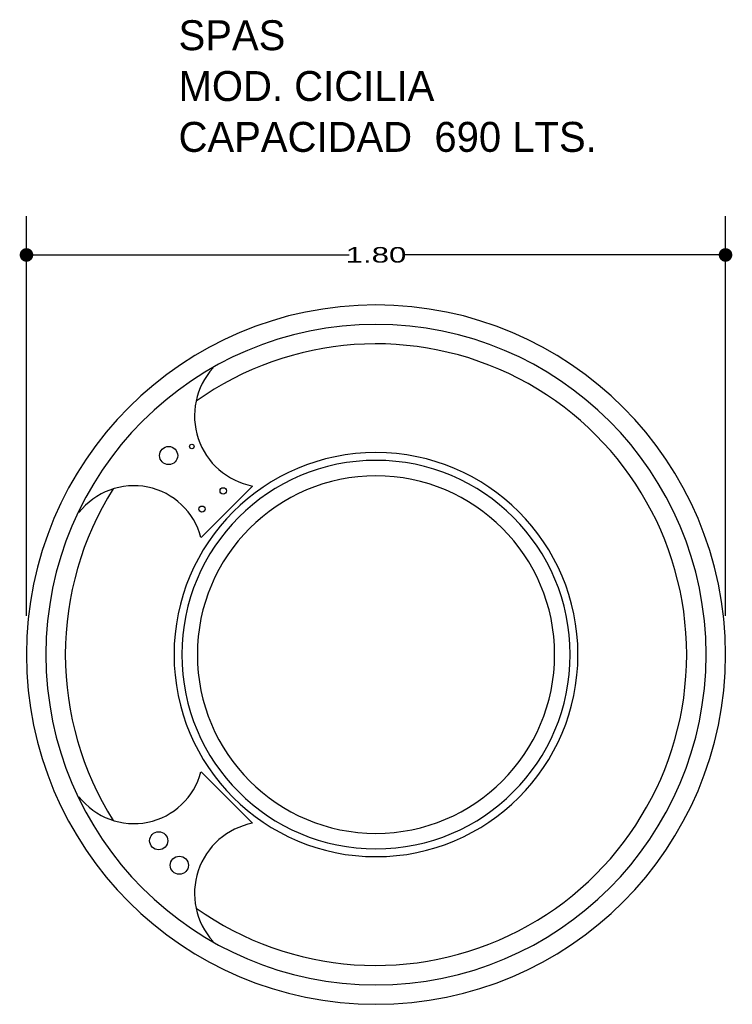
# Model space of a CAD drawing. Header units: millimetres. Extents: x 178.8 to 180.64, y 147.59 to 150.13.
import ezdxf

# ---------------------------------------------------------------- set-up
doc = ezdxf.new("R2010")
doc.units = ezdxf.units.MM
doc.layers.add('cotas', color=3, linetype='Continuous')
doc.layers.add('limies2', color=2, linetype='Continuous')
doc.styles.add('77', font='txt')
doc.styles.add('style1', font='ABALC.TTF', dxfattribs={"width": 1.5})
doc.dimstyles.new('cotas1', dxfattribs={"dimtxt": 0.04, "dimasz": 0.035, "dimexe": 0.1, "dimexo": 0.1, "dimgap": 0, "dimtad": 0, "dimtih": 1, "dimtoh": 1, "dimzin": 1, "dimdsep": 46, "dimtxsty": 'style1', "dimblk": 'DOT', "dimcen": 0.2, "dimadec": 0, "dimazin": 0, "dimtm": 1e-09, "dimtfac": 1, "dimtix": 1, "dimtmove": 0, "dimatfit": 3, "dimfxl": 0, "dimarcsym": 0})

# ---------------------------------------------------------------- blocks, each defined once
blk = doc.blocks.new('_Dot')
at = {"layer": 'limies2', "color": 0, "lineweight": -2}
blk.add_line((-0.5, 0), (-1, 0), dxfattribs=at)
at = {"layer": 'limies2', "color": 0, "const_width": 0.5}
blk.add_lwpolyline([(-0.25, 0, 1), (0.25, 0, 1)], format="xyb", close=True, dxfattribs=at)
blk = doc.blocks.new('*D1')
at = {"layer": 'cotas', "color": 0, "lineweight": -2}
for p, q in [((178.8224, 148.5942), (178.8224, 149.623)), ((180.6224, 148.5942), (180.6224, 149.623)), ((178.8574, 149.523), (179.6532, 149.523)), ((180.5874, 149.523), (179.7917, 149.523))]:
    blk.add_line(p, q, dxfattribs=at)
at = {"layer": 'Defpoints', "color": 0}
for p in [(178.8224, 149.523), (178.8224, 148.4942), (180.6224, 148.4942)]:
    blk.add_point(p, dxfattribs=at)
at = {"layer": 'cotas', "color": 0, "lineweight": -2, "xscale": 0.035, "yscale": 0.035, "zscale": 0.035, "rotation": 180}
blk.add_blockref('_Dot', (178.8224, 149.523), dxfattribs=at)
at = {"layer": 'cotas', "color": 0, "lineweight": -2, "xscale": 0.035, "yscale": 0.035, "zscale": 0.035}
blk.add_blockref('_Dot', (180.6224, 149.523), dxfattribs=at)
at = {"layer": 'cotas', "color": 0, "insert": (179.7224, 149.523), "char_height": 0.04, "attachment_point": 5, "style": 'style1'}
blk.add_mtext('1.80', dxfattribs=at)

msp = doc.modelspace()

# ---------------------------------------------------------------- linework, layer by layer
at = {"layer": 'limies2'}
for p, q in [((179.2718, 148.7956), (179.4045, 148.9282)), ((179.2718, 148.1927), (179.4045, 148.0601))]:
    msp.add_line(p, q, dxfattribs=at)
for centre, radius in [((179.1885, 149.0067), 0.0233), ((179.2483, 149.0301), 0.00582), ((179.329, 148.9157), 0.00823), ((179.2743, 148.8689), 0.00781), ((179.1628, 148.0152), 0.0233), ((179.216, 147.9521), 0.0233)]:
    msp.add_circle(centre, radius, dxfattribs=at)
for centre, radius, start, end in [((179.7224, 148.4942), 0.9, 0, 180), ((179.7224, 148.4942), 0.85, 0, 180), ((179.7224, 148.4942), 0.8, 0, 125.3843), ((179.4391, 149.1088), 0.1839, 137.7533, 259.1486), ((179.7224, 148.4942), 0.52, 0, 180), ((179.7224, 148.4942), 0.5, 0, 180), ((179.7224, 148.4942), 0.46, 0, 180), ((179.7224, 148.4942), 0.8, 147.7604, 180), ((179.0989, 148.7503), 0.1787, 14.683, 142.2503), ((179.7224, 148.4942), 0.9, 180, 0), ((179.7224, 148.4942), 0.85, 180, 0), ((179.7224, 148.4942), 0.8, 180, 212.2396), ((179.7224, 148.4942), 0.52, 180, 0), ((179.7224, 148.4942), 0.5, 180, 0), ((179.7224, 148.4942), 0.8, 234.6157, 0), ((179.7224, 148.4942), 0.46, 180, 0), ((179.0989, 148.238), 0.1787, 217.7497, 345.317), ((179.4391, 147.8796), 0.1839, 100.8514, 222.2467)]:
    msp.add_arc(centre, radius, start, end, dxfattribs=at)

# ---------------------------------------------------------------- texts
at = {"layer": 'limies2', "style": '77'}
for s, height, p in [('SPAS', 0.07708, (179.214, 150.05)), ('MOD. CICILIA', 0.077085, (179.214, 149.9192)), ('CAPACIDAD  690 LTS.', 0.077085, (179.214, 149.7883))]:
    msp.add_text(s, height=height, dxfattribs=at).set_placement(p)

# ---------------------------------------------------------------- dimensions: what is measured, and where the dimension line sits
at = {"layer": 'cotas'}
dim = msp.add_linear_dim(base=(178.8224, 149.523), p1=(180.6224, 148.4942), p2=(178.8224, 148.4942), dimstyle='cotas1', dxfattribs=at)
dim.commit()
dim.dimension.update_dxf_attribs({"geometry": '*D1', "text_midpoint": (179.7224, 149.523)})

doc.saveas('drawing.dxf')
